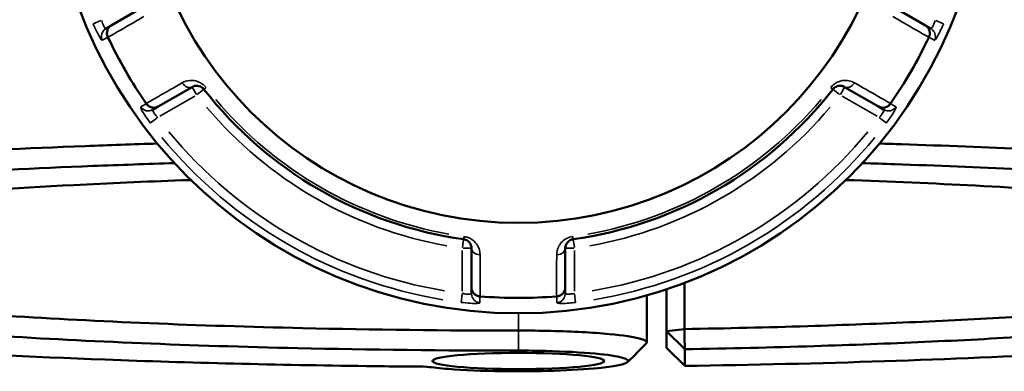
# Model space of a CAD drawing. Header units: millimetres. Extents: x 0 to 949, y -372 to 915.
# Tile 8 of 13: x 373 to 481, y 624 to 662. Entities that reach past the tile are written whole.
import ezdxf

# ---------------------------------------------------------------- set-up
doc = ezdxf.new("R2010")
doc.units = ezdxf.units.MM
doc.layers.add('Visible (ANSI)', color=7, linetype='Continuous', lineweight=50)
doc.layers.add('Visible Narrow (ANSI)', color=7, linetype='Continuous', lineweight=35)

msp = doc.modelspace()

# ---------------------------------------------------------------- linework, layer by layer
at = {"layer": 'Visible (ANSI)'}
for p, q in [((387.05, 663.94), (383.35, 661.81)), ((471.93, 661.81), (468.23, 663.94)), ((383.35, 661.81), (382.77, 661.48)), ((472.51, 661.48), (471.93, 661.81)), ((388.45, 652.98), (392.15, 655.11)), ((463.13, 655.11), (466.83, 652.98)), ((387.87, 652.64), (388.45, 652.98)), ((466.83, 652.98), (467.41, 652.64)), ((422.54, 637.56), (422.54, 633.3)), ((432.74, 633.3), (432.74, 637.56)), ((422.54, 633.3), (422.54, 632.63)), ((432.74, 632.63), (432.74, 633.3)), ((443.74, 633.1), (443.74, 628.56)), ((445.71, 628.77), (445.71, 633.8)), ((441.6, 632.44), (441.6, 627.31)), ((443.74, 628.56), (445.71, 628.77)), ((445.74, 626.58), (443.74, 628.56)), ((443.74, 628.56), (443.74, 626.75)), ((443.74, 626.75), (445.74, 624.77)), ((445.74, 624.77), (445.74, 626.58))]:
    msp.add_line(p, q, dxfattribs=at)
for radius in [51, 41.16]:
    msp.add_circle((427.64, 681.49), radius, dxfattribs=at)
for radius, start, end in [(49.33, 205.1632, 214.8368), (49.33, 325.1632, 334.8368), (43.35, 217.9057, 262.0943), (43.35, 277.9057, 322.0943), (49.33, 265.1632, 274.8368)]:
    msp.add_arc((427.64, 681.49), radius, start, end, dxfattribs=at)
msp.add_ellipse((427.64, 625.3), major_axis=(9.36, 0), ratio=0.093966, dxfattribs=at)
for points, knots in [([(382.98, 660.54), (382.93, 660.65), (382.89, 660.77), (382.87, 661.01), (382.89, 661.14), (382.95, 661.37), (383.01, 661.48), (383.16, 661.67), (383.25, 661.75), (383.35, 661.81), (383.35, 661.81), (383.35, 661.81)], [-0.1538375, -0.1538375, -0.1538375, -0.1538375, -0.1167974, -0.1167974, -0.078224, -0.078224, -0.0393698, -0.0393698, 0, 0, 0.0004765, 0.0004765, 0.0004765, 0.0004765]), ([(471.93, 661.81), (471.93, 661.81), (471.93, 661.81), (472.03, 661.75), (472.12, 661.67), (472.27, 661.48), (472.33, 661.37), (472.4, 661.14), (472.41, 661.01), (472.39, 660.77), (472.35, 660.65), (472.3, 660.54)], [-0.1539536, -0.1539536, -0.1539536, -0.1539536, -0.1534782, -0.1534782, -0.1142004, -0.1142004, -0.0754369, -0.0754369, -0.0369535, -0.0369535, 0, 0, 0, 0]), ([(392.15, 655.11), (392.27, 655.18), (392.4, 655.23), (392.76, 655.26), (393, 655.22), (393.29, 655.01), (393.37, 654.94), (393.44, 654.86)], [0, 0, 0, 0, 0.1173418, 0.1173418, 0.2827888, 0.2827888, 0.3454168, 0.3454168, 0.3454168, 0.3454168]), ([(461.84, 654.86), (461.87, 654.89), (461.9, 654.93), (461.98, 655), (462.03, 655.05), (462.16, 655.13), (462.24, 655.17), (462.38, 655.22), (462.45, 655.23), (462.62, 655.25), (462.72, 655.24), (462.93, 655.21), (463.04, 655.17), (463.13, 655.11)], [0, 0, 0, 0, 0.0258517, 0.0258517, 0.0672144, 0.0672144, 0.1228891, 0.1228891, 0.1744529, 0.1744529, 0.2514166, 0.2514166, 0.345416, 0.345416, 0.345416, 0.345416]), ([(388.45, 652.98), (388.45, 652.98), (388.45, 652.98), (388.35, 652.92), (388.23, 652.88), (388, 652.85), (387.87, 652.85), (387.64, 652.91), (387.52, 652.96), (387.32, 653.1), (387.23, 653.19), (387.16, 653.29)], [-0.1539536, -0.1539536, -0.1539536, -0.1539536, -0.1534782, -0.1534782, -0.1142004, -0.1142004, -0.0754369, -0.0754369, -0.0369535, -0.0369535, 0, 0, 0, 0]), ([(468.12, 653.29), (468.05, 653.19), (467.96, 653.1), (467.76, 652.96), (467.64, 652.91), (467.41, 652.85), (467.29, 652.85), (467.05, 652.88), (466.93, 652.92), (466.83, 652.98), (466.83, 652.98), (466.83, 652.98)], [-0.1538375, -0.1538375, -0.1538375, -0.1538375, -0.1167974, -0.1167974, -0.078224, -0.078224, -0.0393698, -0.0393698, 0, 0, 0.0004765, 0.0004765, 0.0004765, 0.0004765]), ([(388.36, 648.96), (385.71, 648.88), (383.09, 648.79), (367.77, 648.19), (355.94, 647.49), (335.92, 645.81), (327.57, 644.85), (314.16, 642.66), (309.31, 641.43), (304.64, 639.1), (304.11, 638.01), (305.18, 636.94)], [0.324568, 0.324568, 0.324568, 0.324568, 0.392678, 0.392678, 0.728472, 0.728472, 1.046993, 1.046993, 1.383349, 1.383349, 1.662992, 1.662992, 1.662992, 1.662992]), ([(550.1, 636.94), (550.67, 637.51), (550.79, 638.09), (550.1, 639.25), (549.29, 639.82), (546.76, 640.96), (545.03, 641.52), (540.71, 642.61), (538.11, 643.13), (532.54, 644.07), (529.69, 644.49), (523.45, 645.28), (520.05, 645.66), (510.23, 646.62), (503.34, 647.16), (491.77, 647.89), (487.47, 648.12), (478.59, 648.54), (474.01, 648.73), (468.53, 648.91), (467.73, 648.94), (466.92, 648.96)], [1.478601, 1.478601, 1.478601, 1.478601, 1.628301, 1.628301, 1.77895, 1.77895, 1.9296, 1.9296, 2.080249, 2.080249, 2.208301, 2.208301, 2.336353, 2.336353, 2.554041, 2.554041, 2.675173, 2.675173, 2.796304, 2.796304, 2.817024, 2.817024, 2.817024, 2.817024]), ([(417.69, 624.68), (415.48, 624.7), (413.29, 624.72), (406.23, 624.81), (401.41, 624.9), (391.92, 625.14), (387.25, 625.28), (374.54, 625.76), (366.75, 626.15), (355.23, 626.89), (351.14, 627.19), (343.42, 627.83), (339.78, 628.18), (332.4, 628.97), (328.75, 629.43), (322.24, 630.4), (319.37, 630.9), (314.47, 631.95), (312.44, 632.49), (309.26, 633.59), (308.11, 634.15), (307.42, 634.72), (306.04, 635.85), (306.5, 637.01), (311.29, 639.38), (316.08, 640.6), (329.29, 642.74), (337.5, 643.69), (357.2, 645.34), (368.83, 646.03), (384.26, 646.63), (387.23, 646.73), (390.23, 646.83)], [-3.05925, -3.05925, -3.05925, -3.05925, -3.004418, -3.004418, -2.882702, -2.882702, -2.760986, -2.760986, -2.543306, -2.543306, -2.415259, -2.415259, -2.287211, -2.287211, -2.136568, -2.136568, -1.985924, -1.985924, -1.83528, -1.83528, -1.684636, -1.684636, -1.684636, -1.383349, -1.383349, -1.046993, -1.046993, -0.728472, -0.728472, -0.392678, -0.392678, -0.314316, -0.314316, -0.314316, -0.314316]), ([(465.05, 646.83), (466.23, 646.79), (467.42, 646.75), (473.19, 646.56), (477.69, 646.37), (486.41, 645.96), (490.64, 645.73), (502.02, 645.02), (508.79, 644.49), (518.46, 643.54), (521.8, 643.17), (527.95, 642.39), (530.75, 641.98), (536.24, 641.06), (538.8, 640.54), (543.07, 639.47), (544.77, 638.92), (547.28, 637.8), (548.09, 637.24), (548.79, 636.09), (548.68, 635.52), (548.12, 634.95), (546.99, 633.82), (544.02, 632.7), (534.13, 630.46), (526.78, 629.37), (509.12, 627.52), (498.99, 626.75), (474.86, 625.45), (460.51, 624.98), (445.74, 624.77)], [-2.827277, -2.827277, -2.827277, -2.827277, -2.796304, -2.796304, -2.675173, -2.675173, -2.554041, -2.554041, -2.336353, -2.336353, -2.208301, -2.208301, -2.080249, -2.080249, -1.9296, -1.9296, -1.77895, -1.77895, -1.628301, -1.628301, -1.477652, -1.477652, -1.477652, -1.176353, -1.176353, -0.839746, -0.839746, -0.520565, -0.520565, -0.150161, -0.150161, -0.150161, -0.150161]), ([(392.02, 644.99), (391.69, 644.98), (391.36, 644.97), (386.99, 644.81), (383.05, 644.64), (372.73, 644.12), (366.6, 643.72), (357.7, 643), (354.58, 642.71), (348.77, 642.1), (346.07, 641.78), (340.7, 641.05), (338.12, 640.63), (333.64, 639.76), (331.76, 639.32), (328.72, 638.4), (327.56, 637.93), (326.03, 636.97), (325.64, 636.49), (325.64, 636.01), (325.64, 635.05), (327.2, 634.09), (333.79, 632.09), (339.39, 631.08), (353.44, 629.35), (361.66, 628.63), (380.85, 627.42), (391.99, 626.96), (411.49, 626.52), (419.56, 626.43), (427.64, 626.43)], [-2.784887, -2.784887, -2.784887, -2.784887, -2.774468, -2.774468, -2.647267, -2.647267, -2.429563, -2.429563, -2.301501, -2.301501, -2.173439, -2.173439, -2.022779, -2.022779, -1.872118, -1.872118, -1.721457, -1.721457, -1.570796, -1.570796, -1.570796, -1.269475, -1.269475, -0.916822, -0.916822, -0.589909, -0.589909, -0.237539, -0.237539, 0, 0, 0, 0]), ([(445.74, 626.58), (450.51, 626.66), (455.22, 626.77), (463.93, 627.05), (467.94, 627.2), (475.74, 627.55), (479.52, 627.75), (489.36, 628.35), (495.13, 628.79), (503.37, 629.58), (506.23, 629.89), (511.5, 630.54), (513.91, 630.88), (518.63, 631.65), (520.84, 632.09), (524.56, 632.99), (526.05, 633.45), (528.29, 634.39), (529.04, 634.86), (529.75, 635.82), (529.72, 636.31), (529.31, 636.79), (528.48, 637.74), (526.1, 638.69), (517.82, 640.63), (511.36, 641.6), (495.88, 643.21), (487.07, 643.87), (472.84, 644.62), (468.12, 644.82), (463.26, 644.99)], [-2.963212, -2.963212, -2.963212, -2.963212, -2.820633, -2.820633, -2.693413, -2.693413, -2.566193, -2.566193, -2.348533, -2.348533, -2.220498, -2.220498, -2.092463, -2.092463, -1.941833, -1.941833, -1.791204, -1.791204, -1.640574, -1.640574, -1.489944, -1.489944, -1.489944, -1.188685, -1.188685, -0.836053, -0.836053, -0.509206, -0.509206, -0.356705, -0.356705, -0.356705, -0.356705]), ([(421.68, 638.55), (421.72, 638.55), (421.76, 638.54), (421.87, 638.51), (421.93, 638.48), (422.07, 638.42), (422.14, 638.37), (422.26, 638.27), (422.3, 638.21), (422.41, 638.07), (422.45, 637.99), (422.52, 637.79), (422.54, 637.67), (422.54, 637.56)], [0, 0, 0, 0, 0.0258517, 0.0258517, 0.0672144, 0.0672144, 0.1230504, 0.1230504, 0.1741557, 0.1741557, 0.2508172, 0.2508172, 0.3454158, 0.3454158, 0.3454158, 0.3454158]), ([(432.74, 637.56), (432.74, 637.7), (432.77, 637.84), (432.91, 638.16), (433.06, 638.34), (433.38, 638.5), (433.49, 638.54), (433.6, 638.55)], [0, 0, 0, 0, 0.1173418, 0.1173418, 0.2762086, 0.2762086, 0.3454164, 0.3454164, 0.3454164, 0.3454164]), ([(427.64, 628.61), (419.74, 628.61), (411.83, 628.7), (392.76, 629.14), (381.85, 629.59), (363.05, 630.77), (355, 631.48), (341.21, 633.17), (335.71, 634.16), (329.31, 636.08), (327.77, 636.99), (327.65, 637.9)], [0, 0, 0, 0, 0.237539, 0.237539, 0.589909, 0.589909, 0.916822, 0.916822, 1.269475, 1.269475, 1.560249, 1.560249, 1.560249, 1.560249]), ([(527.63, 637.9), (527.61, 637.72), (527.53, 637.53), (527.02, 636.88), (526.29, 636.41), (524.07, 635.49), (522.6, 635.04), (518.94, 634.16), (516.77, 633.73), (512.13, 632.97), (509.76, 632.64), (504.59, 632), (501.79, 631.7), (493.71, 630.93), (488.05, 630.5), (478.42, 629.91), (474.72, 629.71), (467.08, 629.37), (463.15, 629.22), (454.74, 628.96), (450.26, 628.85), (445.71, 628.77)], [1.581343, 1.581343, 1.581343, 1.581343, 1.640574, 1.640574, 1.791204, 1.791204, 1.941833, 1.941833, 2.092463, 2.092463, 2.220498, 2.220498, 2.348533, 2.348533, 2.566193, 2.566193, 2.693413, 2.693413, 2.820633, 2.820633, 2.959548, 2.959548, 2.959548, 2.959548]), ([(423.46, 632.34), (423.33, 632.35), (423.21, 632.38), (422.99, 632.48), (422.89, 632.56), (422.72, 632.73), (422.65, 632.83), (422.56, 633.06), (422.54, 633.17), (422.54, 633.29), (422.54, 633.3), (422.54, 633.3)], [-0.1538372, -0.1538372, -0.1538372, -0.1538372, -0.1167973, -0.1167973, -0.0782243, -0.0782243, -0.0393696, -0.0393696, 0, 0, 0.0004767, 0.0004767, 0.0004767, 0.0004767]), ([(432.74, 633.3), (432.74, 633.3), (432.74, 633.29), (432.74, 633.17), (432.72, 633.06), (432.63, 632.83), (432.56, 632.73), (432.39, 632.56), (432.29, 632.48), (432.07, 632.38), (431.95, 632.35), (431.82, 632.34)], [-0.1539536, -0.1539536, -0.1539536, -0.1539536, -0.1534779, -0.1534779, -0.1142003, -0.1142003, -0.0754364, -0.0754364, -0.0369534, -0.0369534, 0, 0, 0, 0]), ([(441.54, 627.19), (441.71, 627.37), (441.51, 627.55), (440.24, 627.91), (439.06, 628.09), (435.76, 628.4), (433.55, 628.52), (430.01, 628.6), (428.83, 628.61), (427.64, 628.61)], [-1.651284, -1.651284, -1.651284, -1.651284, -1.244796, -1.244796, -0.775157, -0.775157, -0.251457, -0.251457, 0, 0, 0, 0]), ([(445.74, 626.58), (445.74, 626.94), (445.73, 627.31), (445.72, 628.04), (445.72, 628.4), (445.71, 628.77)], [-0.2978628, -0.2978628, -0.2978628, -0.2978628, -0.1489435, -0.1489435, 0, 0, 0, 0]), ([(427.64, 626.43), (428.64, 626.43), (429.64, 626.42), (432.63, 626.34), (434.52, 626.24), (437.34, 625.98), (438.37, 625.83), (439.58, 625.49), (439.75, 625.31), (439.27, 625.02), (438.9, 624.91), (438.38, 624.81), (437.85, 624.71), (437.16, 624.61), (435.01, 624.4), (433.36, 624.3), (429.73, 624.18), (427.76, 624.16), (423.74, 624.22), (421.71, 624.31), (419.14, 624.5), (418.34, 624.59), (417.69, 624.68)], [0, 0, 0, 0, 0.251457, 0.251457, 0.775157, 0.775157, 1.244796, 1.244796, 1.726092, 1.726092, 2.026901, 2.026901, 2.026901, 2.327711, 2.327711, 2.809007, 2.809007, 3.290451, 3.290451, 3.830103, 3.830103, 4.124749, 4.124749, 4.124749, 4.124749])]:
    msp.add_open_spline(points, degree=3, knots=knots, dxfattribs=at)
for points in [[(382.98, 660.54), (382.98, 660.53), (382.99, 660.52), (382.99, 660.52)], [(472.29, 660.52), (472.29, 660.52), (472.3, 660.53), (472.3, 660.54)], [(387.15, 653.31), (387.15, 653.3), (387.16, 653.3), (387.16, 653.29)], [(468.12, 653.29), (468.12, 653.3), (468.13, 653.3), (468.13, 653.31)], [(423.46, 632.34), (423.46, 632.34), (423.47, 632.34), (423.48, 632.33)], [(431.8, 632.33), (431.81, 632.34), (431.82, 632.34), (431.82, 632.34)], [(441.54, 627.19), (440.87, 626.53), (440.21, 625.86), (439.55, 625.2)]]:
    msp.add_open_spline(points, degree=3, dxfattribs=at)
at = {"layer": 'Visible Narrow (ANSI)'}
for p, q in [((382.23, 662.33), (381.39, 661.98)), ((473.89, 661.98), (473.05, 662.33)), ((392.15, 655.11), (392.61, 654.31)), ((392.71, 654.29), (393.43, 654.86)), ((393.44, 654.86), (393.65, 655.02)), ((461.63, 655.02), (461.84, 654.86)), ((461.85, 654.86), (462.57, 654.29)), ((462.67, 654.31), (463.13, 655.11)), ((388.62, 651.92), (392.43, 654.12)), ((462.85, 654.12), (466.67, 651.92)), ((387.62, 651.2), (388.34, 651.75)), ((466.94, 651.75), (467.66, 651.2)), ((421.68, 638.55), (421.55, 637.64)), ((421.71, 638.82), (421.68, 638.55)), ((433.6, 638.55), (433.57, 638.82)), ((433.73, 637.64), (433.6, 638.55)), ((421.62, 637.56), (422.54, 637.56)), ((432.74, 637.56), (433.66, 637.56)), ((421.54, 637.32), (421.54, 632.91)), ((433.74, 632.91), (433.74, 637.32)), ((421.53, 632.59), (421.42, 631.68)), ((433.86, 631.68), (433.75, 632.59)), ((427.64, 630.4), (427.64, 628.71)), ((427.64, 626.54), (427.64, 628.51))]:
    msp.add_line(p, q, dxfattribs=at)
for radius, start, end in [(43.06, 220.1151, 259.8849), (43.06, 280.1151, 319.8849), (44.35, 220.1151, 259.8849), (44.35, 280.1151, 319.8849), (49.21, 219.4087, 260.5913), (49.21, 279.4087, 320.5913), (50.2, 219.4087, 260.5913), (50.2, 279.4087, 320.5913)]:
    msp.add_arc((427.64, 681.49), radius, start, end, dxfattribs=at)
for centre, major_axis, ratio, start_param, end_param in [((383.27, 660.61), (-0.5, 0.866), 0.996168, 0.07437, 1.413032), ((472.01, 660.61), (0.5, 0.866), 0.996168, 4.870153, 6.208815), ((391.65, 655.98), (0.5, -0.866), 0.705572, 4.853399, 6.207933), ((463.63, 655.98), (-0.5, -0.866), 0.705572, 0.075252, 1.429786), ((387.37, 653.51), (0.5, -0.866), 0.996168, 4.870153, 6.208815), ((467.91, 653.51), (-0.5, -0.866), 0.996168, 0.07437, 1.413032), ((423.54, 637.56), (-1, 0), 0.705572, 0.075252, 1.429786), ((431.74, 637.56), (1, 0), 0.705572, 4.853399, 6.207933), ((423.54, 632.63), (-1, 0), 0.996168, 0.07437, 1.413032), ((431.74, 632.63), (1, 0), 0.996168, 4.870153, 6.208815)]:
    msp.add_ellipse(centre, major_axis=major_axis, ratio=ratio, start_param=start_param, end_param=end_param, dxfattribs=at)
for points, knots in [([(382.77, 661.48), (382.76, 661.47), (382.75, 661.47), (382.71, 661.49), (382.69, 661.52), (382.61, 661.61), (382.56, 661.69), (382.44, 661.95), (382.36, 662.15), (382.3, 662.36)], [0, 0, 0, 0, 0.0398263, 0.0398263, 0.1035483, 0.1035483, 0.1863869, 0.1863869, 0.314811, 0.314811, 0.314811, 0.314811]), ([(382.99, 660.52), (383.89, 661.03), (384.78, 661.55), (385.68, 662.07), (386.09, 662.31), (386.5, 662.55), (386.9, 662.78)], [-1.3998325, -1.3998325, -1.3998325, -1.3998325, -0.961239, -0.961239, -0.961239, -0.7613508, -0.7613508, -0.7613508, -0.7613508]), ([(468.38, 662.78), (468.78, 662.55), (469.19, 662.31), (469.6, 662.07), (470.5, 661.55), (471.39, 661.03), (472.29, 660.52)], [-1.9633043, -1.9633043, -1.9633043, -1.9633043, -1.7634161, -1.7634161, -1.7634161, -1.3248226, -1.3248226, -1.3248226, -1.3248226]), ([(472.98, 662.36), (472.95, 662.28), (472.93, 662.2), (472.86, 662.01), (472.81, 661.89), (472.71, 661.68), (472.65, 661.58), (472.56, 661.48), (472.53, 661.46), (472.51, 661.48)], [0, 0, 0, 0, 0.0486765, 0.0486765, 0.1265588, 0.1265588, 0.2278058, 0.2278058, 0.314814, 0.314814, 0.314814, 0.314814]), ([(381.39, 661.97), (381.55, 661.57), (381.74, 661.18), (382.01, 660.67), (382.11, 660.5), (382.24, 660.3), (382.29, 660.24), (382.35, 660.19), (382.36, 660.18), (382.37, 660.19)], [-0.314811, -0.314811, -0.314811, -0.314811, -0.1863869, -0.1863869, -0.1035483, -0.1035483, -0.0398263, -0.0398263, 0, 0, 0, 0]), ([(472.91, 660.19), (472.93, 660.17), (472.98, 660.22), (473.14, 660.44), (473.25, 660.63), (473.48, 661.07), (473.59, 661.29), (473.76, 661.67), (473.83, 661.82), (473.9, 661.97)], [-0.314814, -0.314814, -0.314814, -0.314814, -0.2278058, -0.2278058, -0.1265588, -0.1265588, -0.0486765, -0.0486765, 0, 0, 0, 0]), ([(382.37, 660.19), (382.46, 660.24), (382.55, 660.29), (382.64, 660.34), (382.75, 660.41), (382.86, 660.47), (382.98, 660.54)], [-1.5013766, -1.5013766, -1.5013766, -1.5013766, -1.1538791, -1.1538791, -1.1538791, -0.7009723, -0.7009723, -0.7009723, -0.7009723]), ([(472.3, 660.54), (472.42, 660.47), (472.53, 660.41), (472.64, 660.34), (472.73, 660.29), (472.82, 660.24), (472.91, 660.19)], [-2.0050197, -2.0050197, -2.0050197, -2.0050197, -1.5521128, -1.5521128, -1.5521128, -1.2046153, -1.2046153, -1.2046153, -1.2046153]), ([(393.67, 655.04), (393.54, 655.21), (393.38, 655.35), (392.78, 655.77), (392.3, 655.86), (391.58, 655.8), (391.31, 655.71), (391.07, 655.57)], [-0.3454168, -0.3454168, -0.3454168, -0.3454168, -0.2827888, -0.2827888, -0.1173418, -0.1173418, 0, 0, 0, 0]), ([(464.21, 655.57), (464.02, 655.68), (463.81, 655.76), (463.39, 655.83), (463.19, 655.84), (462.84, 655.8), (462.7, 655.77), (462.41, 655.67), (462.25, 655.59), (461.99, 655.42), (461.89, 655.33), (461.73, 655.17), (461.67, 655.11), (461.61, 655.04)], [-0.345416, -0.345416, -0.345416, -0.345416, -0.2514166, -0.2514166, -0.1744529, -0.1744529, -0.1228891, -0.1228891, -0.0672144, -0.0672144, -0.0258517, -0.0258517, 0, 0, 0, 0]), ([(391.07, 655.57), (390.66, 655.33), (390.25, 655.1), (389.84, 654.86), (388.94, 654.34), (388.05, 653.83), (387.15, 653.31)], [-1.9633043, -1.9633043, -1.9633043, -1.9633043, -1.7634048, -1.7634048, -1.7634048, -1.3248226, -1.3248226, -1.3248226, -1.3248226]), ([(468.13, 653.31), (467.23, 653.83), (466.34, 654.34), (465.44, 654.86), (465.03, 655.1), (464.62, 655.33), (464.21, 655.57)], [-1.3998325, -1.3998325, -1.3998325, -1.3998325, -0.9612504, -0.9612504, -0.9612504, -0.7613508, -0.7613508, -0.7613508, -0.7613508]), ([(386.56, 652.94), (386.55, 652.94), (386.55, 652.92), (386.55, 652.83), (386.64, 652.65), (386.91, 652.19), (387.07, 651.94), (387.36, 651.52), (387.48, 651.36), (387.61, 651.19)], [-0.3148135, -0.3148135, -0.3148135, -0.3148135, -0.282847, -0.282847, -0.1571372, -0.1571372, -0.0604374, -0.0604374, 0, 0, 0, 0]), ([(387.16, 653.29), (387.05, 653.22), (386.93, 653.16), (386.82, 653.09), (386.73, 653.04), (386.64, 652.99), (386.56, 652.94)], [-2.0050197, -2.0050197, -2.0050197, -2.0050197, -1.5521128, -1.5521128, -1.5521128, -1.2046153, -1.2046153, -1.2046153, -1.2046153]), ([(388.4, 651.79), (388.33, 651.87), (388.26, 651.94), (388.1, 652.14), (388.02, 652.26), (387.88, 652.48), (387.85, 652.58), (387.86, 652.63), (387.87, 652.64), (387.87, 652.64)], [0, 0, 0, 0, 0.0604374, 0.0604374, 0.1571372, 0.1571372, 0.282847, 0.282847, 0.3148135, 0.3148135, 0.3148135, 0.3148135]), ([(467.41, 652.64), (467.42, 652.64), (467.42, 652.63), (467.43, 652.59), (467.42, 652.55), (467.37, 652.43), (467.32, 652.35), (467.17, 652.12), (467.03, 651.95), (466.88, 651.79)], [0, 0, 0, 0, 0.0398626, 0.0398626, 0.1036426, 0.1036426, 0.1865568, 0.1865568, 0.3148109, 0.3148109, 0.3148109, 0.3148109]), ([(467.67, 651.19), (467.94, 651.54), (468.18, 651.9), (468.49, 652.39), (468.58, 652.55), (468.69, 652.77), (468.72, 652.85), (468.74, 652.92), (468.73, 652.94), (468.72, 652.94)], [-0.3148109, -0.3148109, -0.3148109, -0.3148109, -0.1865568, -0.1865568, -0.1036426, -0.1036426, -0.0398626, -0.0398626, 0, 0, 0, 0]), ([(468.72, 652.94), (468.64, 652.99), (468.55, 653.04), (468.46, 653.09), (468.35, 653.16), (468.23, 653.22), (468.12, 653.29)], [-1.5013766, -1.5013766, -1.5013766, -1.5013766, -1.1538791, -1.1538791, -1.1538791, -0.7009723, -0.7009723, -0.7009723, -0.7009723]), ([(423.47, 636.86), (423.47, 637.08), (423.44, 637.31), (423.29, 637.71), (423.2, 637.88), (422.99, 638.16), (422.89, 638.26), (422.66, 638.47), (422.52, 638.57), (422.24, 638.71), (422.11, 638.75), (421.89, 638.81), (421.8, 638.83), (421.72, 638.84)], [-0.3454158, -0.3454158, -0.3454158, -0.3454158, -0.2508172, -0.2508172, -0.1741557, -0.1741557, -0.1230504, -0.1230504, -0.0672144, -0.0672144, -0.0258517, -0.0258517, 0, 0, 0, 0]), ([(433.56, 638.84), (433.33, 638.81), (433.1, 638.74), (432.46, 638.41), (432.16, 638.05), (431.86, 637.42), (431.81, 637.14), (431.81, 636.86)], [-0.3454164, -0.3454164, -0.3454164, -0.3454164, -0.2762086, -0.2762086, -0.1173418, -0.1173418, 0, 0, 0, 0]), ([(423.48, 632.33), (423.48, 632.45), (423.48, 632.57), (423.48, 633.6), (423.48, 634.52), (423.48, 635.44), (423.48, 635.91), (423.48, 636.39), (423.47, 636.86)], [-1.3998325, -1.3998325, -1.3998325, -1.3998325, -1.3508636, -1.3508636, -0.9612408, -0.9612408, -0.9612408, -0.7613508, -0.7613508, -0.7613508, -0.7613508]), ([(431.81, 636.86), (431.81, 636.39), (431.8, 635.91), (431.8, 635.44), (431.8, 634.52), (431.8, 633.6), (431.8, 632.57), (431.8, 632.45), (431.8, 632.33)], [-0.9791356, -0.9791356, -0.9791356, -0.9791356, -0.7792456, -0.7792456, -0.7792456, -0.3896228, -0.3896228, -0.3406539, -0.3406539, -0.3406539, -0.3406539]), ([(422.54, 632.63), (422.54, 632.62), (422.53, 632.61), (422.5, 632.58), (422.46, 632.57), (422.34, 632.56), (422.25, 632.55), (422, 632.57), (421.83, 632.6), (421.62, 632.64), (421.58, 632.65), (421.54, 632.66)], [0, 0, 0, 0, 0.0395748, 0.0395748, 0.1028944, 0.1028944, 0.1852099, 0.1852099, 0.2922201, 0.2922201, 0.3148111, 0.3148111, 0.3148111, 0.3148111]), ([(423.46, 631.64), (423.46, 631.74), (423.46, 631.84), (423.46, 631.94), (423.46, 632.07), (423.46, 632.2), (423.46, 632.34)], [-1.5013766, -1.5013766, -1.5013766, -1.5013766, -1.1538791, -1.1538791, -1.1538791, -0.7009723, -0.7009723, -0.7009723, -0.7009723]), ([(431.82, 632.34), (431.82, 632.2), (431.82, 632.07), (431.82, 631.94), (431.82, 631.84), (431.82, 631.74), (431.82, 631.64)], [-2.0050197, -2.0050197, -2.0050197, -2.0050197, -1.5521128, -1.5521128, -1.5521128, -1.2046153, -1.2046153, -1.2046153, -1.2046153]), ([(433.74, 632.66), (433.63, 632.63), (433.52, 632.61), (433.25, 632.57), (433.1, 632.56), (432.83, 632.56), (432.74, 632.59), (432.74, 632.63)], [0, 0, 0, 0, 0.066534, 0.066534, 0.1729885, 0.1729885, 0.3148129, 0.3148129, 0.3148129, 0.3148129]), ([(421.42, 631.67), (421.49, 631.66), (421.57, 631.66), (422, 631.61), (422.35, 631.58), (422.87, 631.56), (423.06, 631.56), (423.3, 631.58), (423.38, 631.59), (423.44, 631.61), (423.46, 631.63), (423.46, 631.64)], [-0.3148111, -0.3148111, -0.3148111, -0.3148111, -0.2922201, -0.2922201, -0.1852099, -0.1852099, -0.1028944, -0.1028944, -0.0395748, -0.0395748, 0, 0, 0, 0]), ([(431.82, 631.64), (431.82, 631.6), (432, 631.57), (432.55, 631.56), (432.86, 631.58), (433.41, 631.62), (433.64, 631.65), (433.86, 631.67)], [-0.3148129, -0.3148129, -0.3148129, -0.3148129, -0.1729885, -0.1729885, -0.066534, -0.066534, 0, 0, 0, 0])]:
    msp.add_open_spline(points, degree=3, knots=knots, dxfattribs=at)

doc.saveas('drawing.dxf')
